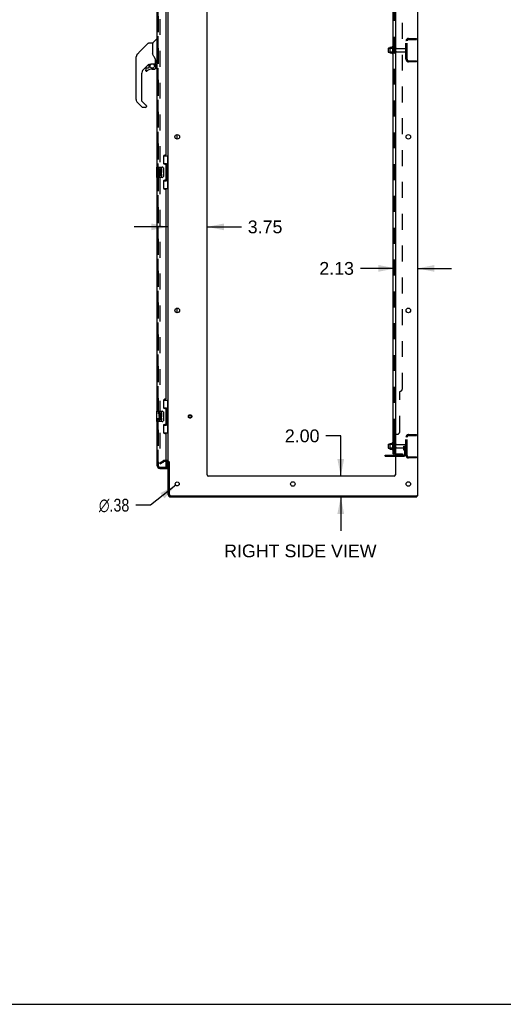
# Model space of a CAD drawing. Header units: inches. Extents: x 0 to 278, y 0 to 180.
# Tile 76 of 81: x 139 to 186, y 0 to 95. Entities that reach past the tile are written whole.
import ezdxf

# ---------------------------------------------------------------- set-up
doc = ezdxf.new("R2010")
doc.units = ezdxf.units.IN
doc.header["$LTSCALE"] = 15.310625
doc.header["$MEASUREMENT"] = 0
doc.linetypes.add('HIDDEN', pattern=[0.2, 0.1, -0.1])
doc.layers.get('0').update_dxf_attribs({"linetype": 'CONTINUOUS'})
for name, color, linetype in [('DEFAULT_2', 8, 'HIDDEN'), ('DIMENSIONS', 7, 'CONTINUOUS'), ('LEFTHAND_DOOR_ASSEMBLY', 7, 'CONTINUOUS'), ('RIGHTHAND_DOOR_ASSEMBLY', 7, 'CONTINUOUS'), ('SUBPANEL', 7, 'CONTINUOUS')]:
    doc.layers.add(name, color=color, linetype=linetype)
doc.styles.get("Standard").update_dxf_attribs({"font": 'arial.ttf'})
doc.styles.add('TEXTSTYLE_1', font='gdt', dxfattribs={"width": 0.8})
doc.dimstyles.new('DIMSTYLE_1', dxfattribs={"dimtxt": 1.228125, "dimasz": 1.6375, "dimexe": 0.09, "dimexo": 0.07, "dimgap": 0.0375, "dimtad": 0, "dimtih": 1, "dimtoh": 1, "dimzin": 4, "dimdsep": 46, "dimtxsty": 'Standard', "dimblk": '_FILLED', "dimblk1": '_FILLED', "dimblk2": '_FILLED', "dimcen": 0.09, "dimadec": 3, "dimazin": 1, "dimtfac": 1, "dimtdec": 3, "dimtofl": 0, "dimtmove": 0, "dimatfit": 3, "dimldrblk": '_FILLED', "dimfxl": 0, "dimtolj": 1, "dimtzin": 4, "dimarcsym": 0})
doc.dimstyles.new('DIMSTYLE_2', dxfattribs={"dimtxt": 1.228125, "dimasz": 1.6375, "dimexe": 0.09, "dimexo": 0.07, "dimgap": 0.09, "dimtad": 0, "dimtih": 1, "dimtoh": 1, "dimzin": 4, "dimdsep": 46, "dimtxsty": 'Standard', "dimblk": '_FILLED', "dimblk1": '_FILLED', "dimblk2": '_FILLED', "dimcen": 0.09, "dimadec": 3, "dimazin": 1, "dimtfac": 1, "dimtdec": 3, "dimtofl": 0, "dimtmove": 0, "dimatfit": 1, "dimldrblk": '_FILLED', "dimfxl": 0, "dimtolj": 1, "dimtzin": 4, "dimarcsym": 0})

# ---------------------------------------------------------------- blocks, each defined once
blk = doc.blocks.new('_FILLED')
at = {"color": 0, "linetype": 'ByBlock'}
blk.add_solid([(0, 0), (-1, 0.2), (-1, -0.2)], dxfattribs=at)
blk = doc.blocks.new('*D18')
at = {"layer": 'DIMENSIONS', "color": 2, "linetype": 'Continuous'}
for p, q in [((153.485, 74.814), (150.21, 74.814)), ((157.235, 74.814), (160.531, 74.814))]:
    blk.add_line(p, q, dxfattribs=at)
at = {"layer": 'DIMENSIONS', "color": 2, "linetype": 'Continuous', "xscale": 1.6375, "yscale": 1.6375, "zscale": 1.6375}
blk.add_blockref('_FILLED', (153.485, 74.814), dxfattribs=at)
at = {"layer": 'DIMENSIONS', "color": 2, "linetype": 'Continuous', "xscale": 1.6375, "yscale": 1.6375, "zscale": 1.6375, "rotation": 180}
blk.add_blockref('_FILLED', (157.235, 74.814), dxfattribs=at)
at = {"layer": 'DIMENSIONS', "color": 2, "linetype": 'Continuous', "insert": (161.145, 75.428), "char_height": 1.2281, "width": 3.3374, "attachment_point": 1, "line_spacing_factor": 0.9}
blk.add_mtext('3.75', dxfattribs=at)
blk = doc.blocks.new('*D19')
at = {"layer": 'DIMENSIONS', "color": 2, "linetype": 'Continuous'}
for p, q in [((175.36, 70.82), (171.987, 70.82)), ((177.485, 70.82), (180.76, 70.82))]:
    blk.add_line(p, q, dxfattribs=at)
at = {"layer": 'DIMENSIONS', "color": 2, "linetype": 'Continuous', "xscale": 1.6375, "yscale": 1.6375, "zscale": 1.6375}
blk.add_blockref('_FILLED', (175.36, 70.82), dxfattribs=at)
at = {"layer": 'DIMENSIONS', "color": 2, "linetype": 'Continuous', "xscale": 1.6375, "yscale": 1.6375, "zscale": 1.6375, "rotation": 180}
blk.add_blockref('_FILLED', (177.485, 70.82), dxfattribs=at)
at = {"layer": 'DIMENSIONS', "color": 2, "linetype": 'Continuous', "insert": (171.373, 71.434), "char_height": 1.2281, "width": 3.3374, "attachment_point": 3, "line_spacing_factor": 0.9}
blk.add_mtext('2.13', dxfattribs=at)
blk = doc.blocks.new('*D20')
at = {"layer": 'DIMENSIONS', "color": 2, "linetype": 'Continuous'}
for p, q in [((170.102, 54.705), (168.669, 54.705)), ((170.102, 50.826), (170.102, 54.705)), ((170.102, 48.826), (170.102, 45.551))]:
    blk.add_line(p, q, dxfattribs=at)
at = {"layer": 'DIMENSIONS', "color": 2, "linetype": 'Continuous', "xscale": 1.6375, "yscale": 1.6375, "zscale": 1.6375}
for p, rotation in [((170.102, 50.826), 270), ((170.102, 48.826), 90)]:
    blk.add_blockref('_FILLED', p, dxfattribs=dict(at, rotation=rotation))
at = {"layer": 'DIMENSIONS', "color": 2, "linetype": 'Continuous', "insert": (168.055, 55.319), "char_height": 1.2281, "width": 3.3374, "attachment_point": 3, "line_spacing_factor": 0.9}
blk.add_mtext('2.00', dxfattribs=at)
blk = doc.blocks.new('*D26')
at = {"layer": 'DIMENSIONS', "color": 2, "linetype": 'Continuous'}
for p, q in [((154.214, 49.959), (151.79, 48.033)), ((151.79, 48.033), (150.357, 48.033))]:
    blk.add_line(p, q, dxfattribs=at)
at = {"layer": 'DIMENSIONS', "color": 2, "linetype": 'Continuous', "xscale": 1.6375, "yscale": 1.6375, "zscale": 1.6375, "rotation": 38.47252484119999}
blk.add_blockref('_FILLED', (154.214, 49.959), dxfattribs=at)
at = {"layer": 'DIMENSIONS', "color": 2, "linetype": 'Continuous', "insert": (149.743, 48.647), "char_height": 1.22812, "width": 4.0207, "attachment_point": 3, "line_spacing_factor": 0.9, "style": 'TEXTSTYLE_1'}
blk.add_mtext('{\\fgdt;n}\\fArial;.38', dxfattribs=at)

msp = doc.modelspace()

# ---------------------------------------------------------------- linework, layer by layer
at = {"color": 3, "linetype": 'Continuous'}
for p, q in [((177.485, 134.722), (177.485, 48.93)), ((153.485, 52.274), (153.485, 131.378)), ((157.235, 50.951), (157.235, 131.326)), ((175.36, 131.326), (175.36, 50.951)), ((153.343, 52.222), (153.281, 52.222)), ((153.485, 49.072), (153.485, 52.222)), ((153.589, 52.233), (153.589, 49.072)), ((174.381, 52.857), (175.36, 52.857)), ((175.235, 50.826), (157.36, 50.826)), ((153.732, 48.93), (177.395, 48.93)), ((153.732, 48.826), (177.433, 48.826)), ((177.485, 48.93), (177.429, 48.93))]:
    msp.add_line(p, q, dxfattribs=at)
at = {"color": 7, "linetype": 'Continuous'}
for p, q in [((174.656, 91.983), (174.656, 91.668)), ((174.686, 92.013), (174.82, 92.013)), ((174.82, 92.081), (174.82, 91.57)), ((174.831, 92.103), (175.059, 92.103)), ((175.086, 92.182), (175.086, 91.47)), ((174.686, 91.638), (174.82, 91.638)), ((174.831, 91.548), (175.059, 91.548)), ((154.339, 83.258), (154.339, 83.693)), ((154.339, 66.558), (154.339, 66.993)), ((175.086, 54.057), (175.086, 53.345)), ((174.656, 53.858), (174.656, 53.543)), ((174.686, 53.888), (174.82, 53.888)), ((174.686, 53.513), (174.82, 53.513)), ((174.82, 53.956), (174.82, 53.445)), ((174.831, 53.978), (175.059, 53.978)), ((174.831, 53.423), (175.059, 53.423)), ((174.381, 52.753), (174.381, 52.857)), ((174.381, 52.753), (175.36, 52.753)), ((177.395, 48.93), (177.429, 48.93)), ((177.433, 48.93), (177.433, 48.826)), ((0, 0), (278.375, 0))]:
    msp.add_line(p, q, dxfattribs=at)
at = {"color": 3, "linetype": 'Continuous'}
for centre, radius in [((154.36, 83.476), 0.219), ((176.61, 83.476), 0.219), ((154.36, 66.776), 0.219), ((176.61, 66.776), 0.219), ((154.36, 50.076), 0.188), ((165.485, 50.076), 0.219), ((176.61, 50.076), 0.219)]:
    msp.add_circle(centre, radius, dxfattribs=at)
at = {"color": 7, "linetype": 'Continuous'}
for centre, radius, start, end in [((174.686, 91.983), 0.03, 90, 180.00001), ((174.962, 92.081), 0.141, 174.79195, 180), ((174.831, 92.093), 0.01, 90, 174.80617), ((175.04, 92.113), 0.01, 270, 336.03207), ((175.687, 91.826), 0.698, 149.33687, 156.03207), ((175.118, 92.16), 0.0384, 0, 145.55034), ((174.686, 91.668), 0.03, 179.99999, 270), ((174.962, 91.57), 0.141, 180, 185.20805), ((174.831, 91.558), 0.01, 185.19383, 270), ((175.04, 91.538), 0.01, 23.96793, 90), ((175.687, 91.826), 0.698, 203.96793, 210.66313), ((175.118, 91.492), 0.0384, 214.44966, 360), ((175.687, 53.701), 0.698, 149.33687, 156.03207), ((175.118, 54.035), 0.0384, 0, 145.55034), ((175.336, 53.958), 0.055, 64.09064, 180), ((174.686, 53.858), 0.03, 90, 180.00001), ((174.686, 53.543), 0.03, 179.99999, 270), ((174.962, 53.956), 0.141, 174.79195, 180), ((174.962, 53.445), 0.141, 180, 185.20805), ((174.831, 53.968), 0.01, 90, 174.80617), ((174.831, 53.433), 0.01, 185.19383, 270), ((175.04, 53.988), 0.01, 270, 336.03207), ((175.04, 53.413), 0.01, 23.96793, 90), ((175.687, 53.701), 0.698, 203.96793, 210.66313), ((175.118, 53.367), 0.0384, 214.44966, 360), ((175.336, 53.443), 0.055, 180, 295.90936), ((153.343, 52.079), 0.246, 35.32724, 51.92273)]:
    msp.add_arc(centre, radius, start, end, dxfattribs=at)
at = {"color": 3, "linetype": 'Continuous'}
for centre, radius, start, end in [((153.343, 52.079), 0.142, 0, 90), ((157.36, 50.951), 0.125, 180, 270), ((175.235, 50.951), 0.125, 270, 360), ((153.732, 49.072), 0.246, 180, 270), ((153.732, 49.072), 0.142, 180, 270)]:
    msp.add_arc(centre, radius, start, end, dxfattribs=at)
at = {"layer": 'DEFAULT_2', "color": 8, "linetype": 'HIDDEN'}
for p, q in [((152.673, 131.56), (152.673, 52.091)), ((176.628, 92.951), (177.381, 92.951)), ((177.381, 92.847), (177.381, 92.951)), ((174.84, 92.009), (174.82, 92.029)), ((174.82, 92.013), (175.281, 92.013)), ((175.136, 92.009), (174.84, 92.009)), ((174.84, 92.009), (174.84, 91.642)), ((175.136, 92.009), (175.156, 92.029)), ((175.136, 92.009), (175.136, 91.642)), ((175.156, 92.16), (175.156, 91.492)), ((175.281, 91.568), (175.281, 92.083)), ((175.391, 91.568), (175.391, 92.083)), ((175.454, 91.991), (176.351, 91.991)), ((176.381, 90.947), (176.381, 92.704)), ((176.485, 90.947), (176.485, 92.704)), ((176.628, 92.847), (177.381, 92.847)), ((174.84, 91.642), (174.82, 91.622)), ((174.82, 91.638), (175.281, 91.638)), ((175.136, 91.642), (174.84, 91.642)), ((175.136, 91.642), (175.156, 91.622)), ((175.454, 91.661), (176.351, 91.661)), ((176.628, 90.805), (177.381, 90.805)), ((177.381, 90.701), (176.628, 90.701)), ((177.381, 90.805), (177.381, 90.701)), ((175.156, 54.035), (175.156, 53.367)), ((176.381, 52.822), (176.381, 54.579)), ((176.485, 52.822), (176.485, 54.579)), ((176.628, 54.826), (177.381, 54.826)), ((176.628, 54.722), (177.381, 54.722)), ((177.381, 54.722), (177.381, 54.826)), ((174.84, 53.884), (174.82, 53.904)), ((174.82, 53.888), (175.281, 53.888)), ((174.84, 53.517), (174.82, 53.497)), ((174.82, 53.513), (175.281, 53.513)), ((175.136, 53.884), (174.84, 53.884)), ((174.84, 53.884), (174.84, 53.517)), ((175.136, 53.517), (174.84, 53.517)), ((175.136, 53.884), (175.156, 53.904)), ((175.136, 53.884), (175.136, 53.517)), ((175.136, 53.517), (175.156, 53.497)), ((175.281, 53.443), (175.281, 53.958)), ((175.391, 53.443), (175.391, 53.958)), ((175.454, 53.866), (176.351, 53.866)), ((175.454, 53.536), (176.351, 53.536)), ((176.187, 53.701), (176.277, 53.701)), ((176.187, 53.36), (176.187, 53.701)), ((176.291, 53.526), (176.187, 53.526)), ((176.209, 53.294), (176.258, 53.226)), ((176.277, 53.701), (176.381, 53.701)), ((176.277, 52.999), (176.277, 53.701)), ((176.291, 53.36), (176.291, 53.701)), ((176.293, 53.354), (176.342, 53.286)), ((176.381, 53.701), (176.342, 53.701)), ((152.673, 52.111), (153.013, 52.307)), ((152.725, 52.021), (153.065, 52.217)), ((153.343, 52.326), (153.081, 52.326)), ((153.281, 52.222), (153.081, 52.222)), ((174.628, 52.753), (174.628, 52.857)), ((174.884, 52.753), (174.884, 52.857)), ((175.36, 52.857), (176.135, 52.857)), ((175.36, 52.753), (176.135, 52.753)), ((176.628, 52.68), (177.381, 52.68)), ((177.381, 52.576), (176.628, 52.576)), ((177.381, 52.68), (177.381, 52.576)), ((152.725, 52.021), (152.673, 52.111))]:
    msp.add_line(p, q, dxfattribs=at)
for points in [[(152.673, 52.091), (152.673, 52.089), (152.673, 52.087), (152.674, 52.085), (152.675, 52.083), (152.676, 52.081)], [(152.69, 52.071), (152.689, 52.071), (152.687, 52.072), (152.685, 52.072), (152.683, 52.073), (152.681, 52.074), (152.68, 52.076), (152.678, 52.077), (152.677, 52.079), (152.676, 52.081)], [(152.698, 52.073), (152.696, 52.073), (152.694, 52.072), (152.692, 52.071), (152.69, 52.071), (152.69, 52.071)]]:
    msp.add_lwpolyline(points, dxfattribs=at)
for radius in [0.164, 0.124]:
    msp.add_circle((155.589, 56.576), radius, dxfattribs=at)
for centre, radius, start, end in [((176.628, 92.704), 0.246, 90, 180), ((175.336, 92.083), 0.055, 360, 180), ((175.454, 92.053), 0.0625, 180, 270), ((176.351, 91.961), 0.03, 360, 90), ((176.628, 92.704), 0.142, 90, 180), ((175.336, 91.568), 0.055, 180, 0), ((175.454, 91.598), 0.0625, 90, 180), ((176.351, 91.691), 0.03, 270, 0), ((176.628, 90.947), 0.246, 180, 270), ((176.628, 90.947), 0.142, 180, 270), ((176.628, 54.579), 0.246, 90, 180), ((176.628, 54.579), 0.142, 90, 180), ((175.336, 53.958), 0.055, 360, 64.09064), ((175.336, 53.443), 0.055, 295.90936, 0), ((175.454, 53.928), 0.0625, 180, 270), ((175.454, 53.473), 0.0625, 90, 180), ((176.301, 53.36), 0.114, 180, 215.75389), ((176.173, 53.165), 0.104, 0, 35.75389), ((176.301, 53.36), 0.01, 180, 215.75389), ((176.173, 53.165), 0.208, 0, 35.75389), ((176.351, 53.836), 0.03, 360, 90), ((176.351, 53.566), 0.03, 270, 0), ((153.081, 52.189), 0.137, 90, 120), ((153.081, 52.189), 0.033, 90, 120), ((153.343, 52.079), 0.246, 51.92273, 90), ((153.343, 52.079), 0.246, 0, 35.32724), ((176.135, 52.999), 0.246, 270, 360), ((176.135, 52.999), 0.142, 270, 360), ((176.628, 52.822), 0.246, 180, 270), ((176.628, 52.822), 0.142, 180, 270)]:
    msp.add_arc(centre, radius, start, end, dxfattribs=at)
at = {"layer": 'LEFTHAND_DOOR_ASSEMBLY', "color": 8, "linetype": 'HIDDEN'}
for p, q in [((152.531, 51.822), (152.531, 131.829)), ((152.674, 51.68), (153.386, 51.68))]:
    msp.add_line(p, q, dxfattribs=at)
msp.add_arc((152.674, 51.822), 0.142, 180, 270, dxfattribs=at)
at = {"layer": 'RIGHTHAND_DOOR_ASSEMBLY', "color": 8, "linetype": 'HIDDEN'}
for p, q in [((152.531, 131.829), (152.531, 51.822)), ((152.674, 51.68), (153.261, 51.68))]:
    msp.add_line(p, q, dxfattribs=at)
at = {"layer": 'RIGHTHAND_DOOR_ASSEMBLY', "color": 3, "linetype": 'Continuous'}
for p, q in [((152.427, 80.576), (152.427, 103.076)), ((153.281, 81.783), (153.281, 101.868)), ((153.031, 81.593), (153.031, 80.973)), ((153.221, 81.723), (153.161, 81.723)), ((153.161, 80.843), (153.221, 80.843)), ((153.281, 79.368), (153.281, 80.783)), ((152.427, 57.076), (152.427, 79.576)), ((153.031, 79.178), (153.031, 78.558)), ((153.221, 79.308), (153.161, 79.308)), ((153.161, 78.428), (153.221, 78.428)), ((153.281, 58.283), (153.281, 78.368)), ((153.031, 58.093), (153.031, 57.473)), ((153.221, 58.223), (153.161, 58.223)), ((153.161, 57.343), (153.221, 57.343)), ((153.281, 55.868), (153.281, 57.283)), ((152.427, 51.822), (152.427, 56.076)), ((153.031, 55.678), (153.031, 55.058)), ((153.221, 55.808), (153.161, 55.808)), ((153.161, 54.928), (153.221, 54.928)), ((153.281, 51.7), (153.281, 54.868)), ((152.674, 51.576), (153.406, 51.576))]:
    msp.add_line(p, q, dxfattribs=at)
at = {"layer": 'RIGHTHAND_DOOR_ASSEMBLY', "color": 7, "linetype": 'Continuous'}
for p, q in [((150.832, 91.754), (151.57, 92.492)), ((151.625, 92.515), (151.979, 92.515)), ((151.987, 92.507), (151.987, 91.463)), ((151.994, 91.451), (151.994, 92.502)), ((152.003, 92.523), (152.298, 92.818)), ((152.38, 92.83), (152.326, 92.83)), ((152.388, 92.822), (152.388, 90.456)), ((152.388, 92.771), (152.427, 92.771)), ((150.412, 87.068), (150.412, 91.171)), ((150.427, 91.278), (150.419, 91.248)), ((150.46, 91.359), (150.46, 91.359)), ((150.832, 91.754), (150.527, 91.448)), ((150.527, 91.449), (150.792, 91.714)), ((150.832, 91.754), (150.832, 91.754)), ((152.006, 91.418), (151.987, 91.471)), ((152.035, 91.353), (152.006, 91.418)), ((151.592, 90.447), (151.096, 89.951)), ((151.552, 90.077), (151.4, 90.077)), ((151.633, 90.152), (151.561, 90.081)), ((151.636, 90.444), (151.636, 90.161)), ((151.674, 90.448), (151.75, 90.448)), ((151.947, 90.519), (152.242, 90.519)), ((152.143, 90.519), (152.208, 90.454)), ((152.203, 90.449), (152.2, 90.446)), ((152.255, 90.315), (152.264, 90.315)), ((152.264, 90.077), (152.255, 90.077)), ((152.262, 90.894), (152.261, 90.918)), ((152.262, 90.894), (152.262, 90.539)), ((152.266, 90.315), (152.266, 90.077)), ((152.27, 90.888), (152.27, 90.896)), ((152.27, 90.487), (152.27, 90.888)), ((152.309, 90.448), (152.38, 90.448)), ((152.388, 90.507), (152.427, 90.507)), ((150.924, 89.534), (150.924, 86.982)), ((151.321, 89.998), (151.321, 89.879)), ((151.324, 89.87), (151.323, 89.879)), ((151.332, 89.879), (151.323, 89.879)), ((151.4, 89.802), (151.391, 89.803)), ((151.409, 89.803), (151.4, 89.802)), ((151.417, 89.804), (151.409, 89.803)), ((151.426, 89.807), (151.417, 89.804)), ((151.434, 89.81), (151.426, 89.807)), ((151.442, 89.815), (151.434, 89.81)), ((151.449, 89.82), (151.442, 89.815)), ((151.951, 89.998), (152.187, 89.998)), ((150.979, 86.337), (150.527, 86.789)), ((150.947, 86.926), (151.378, 86.495)), ((151.317, 86.314), (151.035, 86.314)), ((151.396, 86.453), (151.396, 86.393)), ((153.045, 81.651), (153.485, 81.651)), ((153.081, 80.871), (153.081, 81.651)), ((153.446, 80.626), (153.446, 81.651)), ((152.367, 80.561), (152.367, 79.591)), ((152.382, 80.576), (152.922, 80.576)), ((153.081, 80.916), (153.308, 80.916)), ((153.308, 79.236), (153.308, 80.916)), ((153.345, 80.676), (153.345, 80.656)), ((153.468, 80.626), (153.345, 80.626)), ((153.345, 80.626), (153.345, 79.526)), ((153.468, 79.526), (153.468, 80.626)), ((152.633, 80.422), (152.57, 80.422)), ((152.57, 80.422), (152.57, 80.191)), ((152.57, 80.191), (152.832, 80.191)), ((152.633, 79.961), (152.57, 79.961)), ((152.57, 79.961), (152.57, 79.824)), ((152.641, 80.155), (152.583, 80.18)), ((152.633, 80.254), (152.633, 80.422)), ((152.696, 80.254), (152.633, 80.254)), ((152.633, 79.824), (152.633, 79.961)), ((152.757, 80.39), (152.696, 80.39)), ((152.696, 80.39), (152.696, 80.254)), ((152.696, 79.866), (152.696, 79.824)), ((152.757, 80.254), (152.757, 80.39)), ((152.822, 80.254), (152.757, 80.254)), ((152.757, 79.804), (152.757, 79.873)), ((152.832, 80.191), (152.805, 80.172)), ((152.885, 80.422), (152.822, 80.422)), ((152.822, 80.422), (152.822, 80.254)), ((152.822, 79.866), (152.822, 79.73)), ((152.822, 79.73), (152.885, 79.73)), ((152.867, 80.191), (152.885, 80.191)), ((152.885, 80.191), (152.885, 80.422)), ((152.885, 79.73), (152.885, 79.866)), ((153.022, 80.476), (153.022, 79.676)), ((152.922, 79.576), (152.382, 79.576)), ((153.081, 78.501), (153.081, 79.281)), ((153.081, 79.236), (153.308, 79.236)), ((153.468, 79.526), (153.345, 79.526)), ((153.345, 79.495), (153.345, 79.475)), ((153.446, 78.501), (153.446, 79.526)), ((153.045, 78.501), (153.485, 78.501)), ((153.045, 58.151), (153.485, 58.151)), ((153.081, 57.371), (153.081, 58.151)), ((153.446, 57.126), (153.446, 58.151)), ((152.367, 57.061), (152.367, 56.091)), ((152.382, 57.076), (152.922, 57.076)), ((152.633, 56.922), (152.57, 56.922)), ((152.57, 56.922), (152.57, 56.691)), ((152.633, 56.754), (152.633, 56.922)), ((152.757, 56.89), (152.696, 56.89)), ((152.696, 56.89), (152.696, 56.754)), ((152.757, 56.754), (152.757, 56.89)), ((152.885, 56.922), (152.822, 56.922)), ((152.822, 56.922), (152.822, 56.754)), ((152.885, 56.691), (152.885, 56.922)), ((153.022, 56.976), (153.022, 56.176)), ((153.081, 57.416), (153.308, 57.416)), ((153.308, 55.736), (153.308, 57.416)), ((153.345, 57.176), (153.345, 57.156)), ((153.468, 57.126), (153.345, 57.126)), ((153.345, 57.126), (153.345, 56.026)), ((153.468, 56.026), (153.468, 57.126)), ((152.922, 56.076), (152.382, 56.076)), ((152.57, 56.691), (152.832, 56.691)), ((152.633, 56.461), (152.57, 56.461)), ((152.57, 56.461), (152.57, 56.324)), ((152.641, 56.655), (152.583, 56.68)), ((152.696, 56.754), (152.633, 56.754)), ((152.633, 56.324), (152.633, 56.461)), ((152.696, 56.366), (152.696, 56.324)), ((152.822, 56.754), (152.757, 56.754)), ((152.757, 56.304), (152.757, 56.373)), ((152.832, 56.691), (152.805, 56.672)), ((152.822, 56.366), (152.822, 56.23)), ((152.822, 56.23), (152.885, 56.23)), ((152.867, 56.691), (152.885, 56.691)), ((152.885, 56.23), (152.885, 56.366)), ((153.468, 56.026), (153.345, 56.026)), ((153.345, 55.995), (153.345, 55.975)), ((153.446, 55.001), (153.446, 56.026)), ((153.045, 55.001), (153.485, 55.001)), ((153.081, 55.001), (153.081, 55.781)), ((153.081, 55.736), (153.308, 55.736)), ((153.406, 51.7), (153.406, 52.207)), ((153.261, 51.68), (153.406, 51.68)), ((153.406, 51.68), (153.406, 51.576))]:
    msp.add_line(p, q, dxfattribs=at)
for points in [[(151.57, 92.492), (151.577, 92.498), (151.586, 92.504), (151.595, 92.509), (151.605, 92.512), (151.615, 92.514), (151.625, 92.515)], [(150.527, 91.448), (150.506, 91.426), (150.48, 91.392), (150.458, 91.356), (150.44, 91.318), (150.427, 91.278)], [(151.987, 91.632), (151.987, 91.633), (151.987, 91.634), (151.988, 91.636), (151.99, 91.637), (151.993, 91.639), (151.994, 91.639)], [(152.209, 91.065), (152.159, 91.138), (152.11, 91.215), (152.069, 91.286), (152.035, 91.353)], [(152.261, 90.918), (152.256, 90.952), (152.247, 90.987), (152.235, 91.019), (152.22, 91.048), (152.209, 91.065)], [(151.751, 90.448), (151.756, 90.448), (151.759, 90.45), (151.762, 90.451), (151.765, 90.452), (151.768, 90.454), (151.771, 90.455), (151.774, 90.457), (151.777, 90.46)], [(151.777, 90.46), (151.79, 90.468), (151.795, 90.471), (151.801, 90.475), (151.807, 90.479), (151.814, 90.482), (151.821, 90.486), (151.829, 90.491), (151.837, 90.495), (151.847, 90.499), (151.857, 90.503), (151.867, 90.506), (151.878, 90.51), (151.89, 90.513), (151.903, 90.515), (151.916, 90.517), (151.929, 90.519), (151.943, 90.519), (151.947, 90.519)], [(152.264, 90.077), (152.263, 90.069), (152.262, 90.06), (152.26, 90.052), (152.256, 90.044), (152.252, 90.036), (152.247, 90.029), (152.241, 90.023), (152.235, 90.017), (152.228, 90.012), (152.22, 90.008), (152.213, 90.005), (152.204, 90.002), (152.196, 90.001), (152.187, 90.001)], [(152.187, 90.009), (152.195, 90.01), (152.202, 90.011), (152.21, 90.013), (152.217, 90.016), (152.223, 90.02), (152.229, 90.024), (152.235, 90.029), (152.24, 90.035), (152.244, 90.041), (152.248, 90.048), (152.251, 90.055), (152.253, 90.062), (152.254, 90.069), (152.255, 90.077)], [(152.255, 90.315), (152.254, 90.329), (152.252, 90.344), (152.25, 90.358), (152.246, 90.372), (152.241, 90.386), (152.235, 90.399), (152.227, 90.412), (152.219, 90.424), (152.21, 90.435), (152.2, 90.446)], [(152.207, 90.452), (152.207, 90.452), (152.206, 90.452), (152.206, 90.451), (152.205, 90.451), (152.203, 90.449)], [(152.207, 90.452), (152.217, 90.441), (152.227, 90.429), (152.235, 90.416), (152.243, 90.403), (152.249, 90.389), (152.254, 90.375), (152.258, 90.36), (152.261, 90.345), (152.263, 90.33), (152.264, 90.315)], [(152.262, 90.849), (152.263, 90.848), (152.264, 90.844), (152.265, 90.841), (152.266, 90.837)], [(152.266, 90.837), (152.267, 90.831), (152.268, 90.824), (152.269, 90.818), (152.269, 90.811), (152.27, 90.804), (152.27, 90.798)], [(151.391, 89.803), (151.383, 89.804), (151.375, 89.807), (151.367, 89.81), (151.359, 89.814), (151.352, 89.819), (151.346, 89.825), (151.34, 89.831), (151.335, 89.838), (151.331, 89.846), (151.327, 89.854), (151.325, 89.862), (151.324, 89.87)], [(151.332, 89.879), (151.332, 89.871), (151.334, 89.864), (151.336, 89.856), (151.339, 89.849), (151.342, 89.843), (151.347, 89.836), (151.352, 89.831), (151.358, 89.826), (151.364, 89.821), (151.371, 89.818), (151.378, 89.815), (151.385, 89.813), (151.393, 89.812), (151.4, 89.811), (151.408, 89.812), (151.416, 89.813), (151.423, 89.815), (151.43, 89.818), (151.437, 89.822), (151.443, 89.827)], [(152.187, 90.009), (152.187, 90.008), (152.187, 90.005)], [(152.187, 90.005), (152.187, 90.003), (152.187, 90.002), (152.187, 90.001), (152.187, 90.001), (152.187, 90.001)], [(151.383, 86.49), (151.382, 86.491), (151.381, 86.491), (151.38, 86.492), (151.38, 86.493), (151.379, 86.494), (151.378, 86.495)], [(153.273, 80.815), (153.275, 80.818), (153.28, 80.827), (153.285, 80.835), (153.289, 80.842), (153.293, 80.849), (153.296, 80.855), (153.299, 80.861), (153.302, 80.867), (153.304, 80.872), (153.306, 80.877), (153.307, 80.881), (153.308, 80.885), (153.308, 80.889), (153.308, 80.892)], [(153.016, 80.512), (153.018, 80.506), (153.019, 80.5), (153.021, 80.494), (153.022, 80.488), (153.022, 80.482), (153.022, 80.476)], [(153.022, 79.676), (153.022, 79.669), (153.022, 79.663), (153.021, 79.657), (153.019, 79.651), (153.018, 79.645), (153.016, 79.64)], [(153.308, 79.259), (153.308, 79.263), (153.308, 79.267), (153.307, 79.271), (153.306, 79.275), (153.304, 79.28), (153.302, 79.285), (153.299, 79.29), (153.296, 79.296), (153.293, 79.303), (153.289, 79.31), (153.285, 79.317), (153.28, 79.325), (153.275, 79.333), (153.273, 79.337)], [(153.016, 57.012), (153.018, 57.006), (153.019, 57), (153.021, 56.994), (153.022, 56.988), (153.022, 56.982), (153.022, 56.976)], [(153.273, 57.315), (153.275, 57.318), (153.28, 57.327), (153.285, 57.335), (153.289, 57.342), (153.293, 57.349), (153.296, 57.355), (153.299, 57.361), (153.302, 57.367), (153.304, 57.372), (153.306, 57.377), (153.307, 57.381), (153.308, 57.385), (153.308, 57.389), (153.308, 57.392)], [(153.022, 56.176), (153.022, 56.169), (153.022, 56.163), (153.021, 56.157), (153.019, 56.151), (153.018, 56.145), (153.016, 56.14)], [(153.308, 55.759), (153.308, 55.763), (153.308, 55.767), (153.307, 55.771), (153.306, 55.775), (153.304, 55.78), (153.302, 55.785), (153.299, 55.79), (153.296, 55.796), (153.293, 55.803), (153.289, 55.81), (153.285, 55.817), (153.28, 55.825), (153.275, 55.833), (153.273, 55.837)]]:
    msp.add_lwpolyline(points, dxfattribs=at)
msp.add_circle((151.951, 90.294), 0.217, dxfattribs=at)
for centre, radius, start, end in [((151.979, 92.507), 0.00787, 0, 90), ((152.006, 92.333), 0.0197, 180, 233.00595), ((152.024, 92.502), 0.0295, 135, 180), ((152.326, 92.79), 0.0394, 90, 135), ((152.38, 92.822), 0.00787, 0, 90), ((150.805, 91.171), 0.394, 168.7096, 180), ((150.805, 91.171), 0.394, 135, 167.37683), ((151.4, 89.998), 0.0787, 90, 180), ((151.674, 90.251), 0.197, 90, 129.38059), ((151.552, 90.089), 0.0118, 270, 315), ((151.624, 90.161), 0.0118, 315, 360), ((152.187, 90.077), 0.0787, 270, 360), ((152.069, 90.315), 0.197, 0, 45), ((152.242, 90.539), 0.0197, 270, 360), ((152.309, 90.487), 0.0394, 180, 270), ((152.38, 90.456), 0.00787, 270, 360), ((151.514, 89.534), 0.591, 135, 180), ((151.4, 89.879), 0.0787, 180, 309.5212), ((151.951, 89.211), 0.787, 90, 129.5212), ((150.805, 87.068), 0.394, 180, 225), ((151.002, 86.982), 0.0787, 180, 225), ((151.035, 86.393), 0.0787, 225, 270), ((151.317, 86.393), 0.0787, 270, 360), ((151.337, 86.453), 0.0591, 0, 38.86737), ((152.382, 80.561), 0.015, 90, 180), ((152.922, 80.476), 0.1, 21.20502, 90), ((152.728, 80.118), 0.157, 156.59665, 341.87913), ((152.665, 79.824), 0.0943, 180, 248.67039), ((152.665, 79.824), 0.0943, 248.69989, 347.43379), ((152.728, 80.118), 0.0943, 156.59665, 35.11217), ((152.665, 79.824), 0.0314, 180, 0.04847), ((152.79, 79.866), 0.0943, 0, 180), ((152.791, 79.861), 0.0362, 83.42855, 161.76278), ((152.79, 79.866), 0.0314, 0, 81.22946), ((152.728, 80.118), 0.157, 25.73705, 27.8532), ((152.731, 80.118), 0.154, 341.41988, 26.19629), ((152.922, 79.676), 0.1, 270, 338.79459), ((152.382, 79.591), 0.015, 180, 270), ((152.382, 57.061), 0.015, 90, 180), ((152.922, 56.976), 0.1, 21.20502, 90), ((152.382, 56.091), 0.015, 180, 270), ((152.728, 56.618), 0.157, 156.59665, 341.87913), ((152.665, 56.324), 0.0943, 180, 248.67039), ((152.665, 56.324), 0.0943, 248.69989, 347.43379), ((152.728, 56.618), 0.0943, 156.59665, 35.11217), ((152.665, 56.324), 0.0314, 180, 0.04847), ((152.79, 56.366), 0.0943, 0, 180), ((152.791, 56.361), 0.0362, 83.42855, 161.76278), ((152.79, 56.366), 0.0314, 0, 81.22946), ((152.728, 56.618), 0.157, 25.73705, 27.8532), ((152.731, 56.618), 0.154, 341.41988, 26.19629), ((152.922, 56.176), 0.1, 270, 338.79459), ((152.591, 51.966), 0.26, 270, 272.58661), ((153.386, 51.7), 0.02, 270, 360)]:
    msp.add_arc(centre, radius, start, end, dxfattribs=at)
at = {"layer": 'RIGHTHAND_DOOR_ASSEMBLY', "color": 3, "linetype": 'Continuous'}
for centre, radius, start, end in [((153.161, 81.593), 0.13, 90, 180), ((153.221, 81.783), 0.06, 270, 360), ((153.161, 80.973), 0.13, 180, 270), ((153.221, 80.783), 0.06, 0, 90), ((153.161, 79.178), 0.13, 90, 180), ((153.221, 79.368), 0.06, 270, 360), ((153.161, 78.558), 0.13, 180, 270), ((153.221, 78.368), 0.06, 0, 90), ((153.161, 58.093), 0.13, 90, 180), ((153.221, 58.283), 0.06, 270, 360), ((153.161, 57.473), 0.13, 180, 270), ((153.221, 57.283), 0.06, 0, 90), ((153.161, 55.678), 0.13, 90, 180), ((153.161, 55.058), 0.13, 180, 270), ((153.221, 55.868), 0.06, 270, 360), ((153.221, 54.868), 0.06, 0, 90), ((152.674, 51.822), 0.246, 180, 270), ((153.261, 51.7), 0.02, 270, 360)]:
    msp.add_arc(centre, radius, start, end, dxfattribs=at)
at = {"layer": 'RIGHTHAND_DOOR_ASSEMBLY', "color": 8, "linetype": 'HIDDEN'}
msp.add_arc((152.674, 51.822), 0.142, 180, 270, dxfattribs=at)
at = {"layer": 'RIGHTHAND_DOOR_ASSEMBLY', "color": 7, "linetype": 'Continuous'}
for centre, start_param, end_param in [((153.241, 80.666), -1.51401, -0.699287), ((153.241, 80.666), -2.442306, -1.627583), ((153.241, 79.485), -1.51401, -0.699287), ((153.241, 79.485), -2.442306, -1.627583), ((153.241, 57.166), -1.51401, -0.699287), ((153.241, 57.166), -2.442306, -1.627583), ((153.241, 55.985), -1.51401, -0.699287), ((153.241, 55.985), -2.442306, -1.627583)]:
    msp.add_ellipse(centre, major_axis=(0, 0.18), ratio=0.579493, start_param=start_param, end_param=end_param, dxfattribs=at)
at = {"layer": 'SUBPANEL', "color": 3, "linetype": 'Continuous'}
for p, q in [((175.156, 52.982), (175.156, 130.669)), ((175.36, 54.857), (175.21, 54.857))]:
    msp.add_line(p, q, dxfattribs=at)
at = {"layer": 'SUBPANEL', "color": 8, "linetype": 'HIDDEN'}
for p, q in [((175.281, 54.822), (175.281, 128.83)), ((176.031, 59.232), (176.031, 124.419)), ((175.281, 92.076), (175.156, 92.076)), ((175.281, 91.576), (175.156, 91.576)), ((175.781, 55.107), (175.781, 58.982)), ((175.157, 54.823), (175.156, 54.822)), ((175.281, 54.46), (175.156, 54.46)), ((175.281, 54.179), (175.156, 54.179)), ((175.208, 54.855), (175.205, 54.853)), ((175.282, 54.823), (175.281, 54.822)), ((175.282, 54.825), (175.282, 54.823)), ((175.36, 54.857), (175.531, 54.857)), ((175.281, 53.951), (175.156, 53.951)), ((175.281, 53.451), (175.156, 53.451)), ((175.222, 52.982), (175.222, 52.982)), ((175.222, 52.982), (175.222, 52.982)), ((175.222, 52.982), (175.225, 52.982)), ((175.257, 52.982), (175.307, 53.023)), ((175.282, 52.984), (175.281, 52.982)), ((175.285, 53.005), (175.285, 53.005)), ((175.393, 52.982), (176.031, 52.982)), ((176.031, 52.857), (175.393, 52.857)), ((175.781, 52.982), (175.781, 52.857)), ((176.031, 52.982), (176.031, 52.857))]:
    msp.add_line(p, q, dxfattribs=at)
at = {"layer": 'SUBPANEL', "color": 7, "linetype": 'Continuous'}
for p, q in [((175.281, 54.822), (175.156, 54.822)), ((175.281, 52.982), (175.281, 54.822)), ((175.281, 52.982), (175.156, 52.982)), ((175.21, 52.943), (175.257, 52.982))]:
    msp.add_line(p, q, dxfattribs=at)
at = {"layer": 'SUBPANEL', "color": 3, "linetype": 'Continuous'}
for points in [[(175.191, 54.847), (175.183, 54.843), (175.179, 54.842), (175.176, 54.84), (175.172, 54.838), (175.169, 54.837), (175.166, 54.835), (175.163, 54.833), (175.161, 54.831), (175.159, 54.829), (175.158, 54.827), (175.157, 54.825), (175.157, 54.823), (175.156, 54.822)], [(175.21, 54.857), (175.208, 54.855), (175.205, 54.853), (175.202, 54.852), (175.199, 54.85), (175.195, 54.848), (175.191, 54.847)], [(175.179, 52.962), (175.176, 52.963), (175.172, 52.965), (175.169, 52.967), (175.166, 52.968), (175.163, 52.97), (175.161, 52.972), (175.159, 52.974), (175.158, 52.976), (175.157, 52.978), (175.157, 52.98), (175.156, 52.982)], [(175.21, 52.943), (175.208, 52.946), (175.205, 52.948), (175.202, 52.95), (175.199, 52.953), (175.195, 52.955), (175.191, 52.956), (175.187, 52.958), (175.179, 52.962)]]:
    msp.add_lwpolyline(points, dxfattribs=at)
at = {"layer": 'SUBPANEL', "color": 8, "linetype": 'HIDDEN'}
for points in [[(175.166, 54.835), (175.163, 54.833), (175.161, 54.831), (175.159, 54.829), (175.158, 54.827), (175.157, 54.825)], [(175.287, 54.831), (175.286, 54.83), (175.284, 54.828), (175.283, 54.826)], [(175.307, 54.857), (175.307, 54.855), (175.308, 54.853), (175.307, 54.851), (175.307, 54.85), (175.306, 54.848), (175.306, 54.846), (175.304, 54.845), (175.303, 54.843), (175.301, 54.841), (175.3, 54.84), (175.298, 54.839)], [(175.285, 53.005), (175.285, 53.005), (175.285, 53.005), (175.285, 53.005), (175.284, 53.004), (175.284, 53.004), (175.283, 53.004), (175.283, 53.003), (175.282, 53.003), (175.282, 53.003), (175.281, 53.002), (175.28, 53.002), (175.28, 53.002), (175.279, 53.001), (175.278, 53.001), (175.278, 53.001), (175.277, 53), (175.276, 53), (175.276, 52.999), (175.275, 52.999), (175.274, 52.999), (175.273, 52.998), (175.272, 52.998), (175.272, 52.997), (175.271, 52.997), (175.27, 52.997), (175.269, 52.996), (175.268, 52.996), (175.267, 52.996), (175.267, 52.995), (175.266, 52.995), (175.265, 52.994), (175.264, 52.994), (175.263, 52.994), (175.262, 52.993), (175.261, 52.993), (175.26, 52.992), (175.259, 52.992), (175.258, 52.992), (175.257, 52.991), (175.256, 52.991), (175.255, 52.99), (175.254, 52.99), (175.253, 52.99), (175.252, 52.989), (175.251, 52.989), (175.25, 52.989), (175.248, 52.988), (175.247, 52.988), (175.246, 52.988), (175.245, 52.987), (175.244, 52.987), (175.243, 52.987), (175.242, 52.986), (175.241, 52.986), (175.24, 52.986), (175.239, 52.986), (175.238, 52.985), (175.237, 52.985), (175.236, 52.985), (175.236, 52.985), (175.235, 52.984), (175.234, 52.984), (175.233, 52.984), (175.232, 52.984), (175.231, 52.983), (175.23, 52.983), (175.229, 52.983), (175.228, 52.983), (175.228, 52.983), (175.227, 52.983), (175.226, 52.982), (175.225, 52.982), (175.224, 52.982), (175.224, 52.982), (175.223, 52.982), (175.223, 52.982), (175.222, 52.982), (175.222, 52.982)], [(175.222, 52.982), (175.222, 52.982), (175.222, 52.982), (175.222, 52.982), (175.222, 52.982), (175.223, 52.982)], [(175.223, 52.982), (175.224, 52.982), (175.225, 52.982)], [(175.282, 53.002), (175.282, 53.002), (175.283, 53.003), (175.283, 53.003), (175.284, 53.004), (175.284, 53.004), (175.285, 53.004), (175.285, 53.005), (175.285, 53.005), (175.285, 53.005), (175.285, 53.005)]]:
    msp.add_lwpolyline(points, dxfattribs=at)
at = {"layer": 'SUBPANEL', "color": 7, "linetype": 'Continuous'}
for points in [[(175.296, 54.837), (175.292, 54.834), (175.289, 54.833), (175.287, 54.831), (175.286, 54.83), (175.284, 54.828), (175.283, 54.826), (175.282, 54.825), (175.282, 54.823), (175.281, 54.822)], [(175.307, 54.857), (175.307, 54.855), (175.308, 54.853), (175.307, 54.851), (175.307, 54.85), (175.306, 54.848), (175.306, 54.846), (175.304, 54.845), (175.303, 54.843), (175.301, 54.841), (175.3, 54.84), (175.298, 54.839), (175.296, 54.837)], [(175.286, 52.993), (175.284, 52.991), (175.283, 52.988), (175.282, 52.986), (175.282, 52.984)], [(175.3, 53.01), (175.296, 53.005), (175.294, 53.003), (175.292, 53.001), (175.289, 52.998), (175.287, 52.996), (175.286, 52.993)], [(175.307, 53.023), (175.307, 53.022), (175.308, 53.021), (175.307, 53.02), (175.307, 53.019), (175.306, 53.018), (175.306, 53.017), (175.304, 53.015), (175.303, 53.013), (175.301, 53.011), (175.3, 53.01)]]:
    msp.add_lwpolyline(points, dxfattribs=at)
at = {"layer": 'SUBPANEL', "color": 8, "linetype": 'HIDDEN'}
for centre, radius, start, end in [((175.781, 59.232), 0.25, 270, 360), ((175.531, 55.107), 0.25, 270, 360), ((175.393, 53.094), 0.237, 180, 219.43415), ((175.393, 53.094), 0.112, 252.8585, 270), ((175.393, 53.094), 0.237, 261.99458, 270)]:
    msp.add_arc(centre, radius, start, end, dxfattribs=at)
at = {"layer": 'SUBPANEL', "color": 7, "linetype": 'Continuous'}
msp.add_arc((175.393, 53.094), 0.112, 180, 252.8585, dxfattribs=at)
at = {"layer": 'SUBPANEL', "color": 3, "linetype": 'Continuous'}
msp.add_arc((175.393, 53.094), 0.237, 219.43415, 261.99458, dxfattribs=at)

# ---------------------------------------------------------------- texts
at = {"layer": 'DIMENSIONS', "color": 2, "linetype": 'Continuous', "insert": (166.209, 44.246), "char_height": 1.22812, "width": 14.64619, "attachment_point": 2, "line_spacing_factor": 0.9}
msp.add_mtext('RIGHT SIDE VIEW', dxfattribs=at)

# ---------------------------------------------------------------- dimensions: what is measured, and where the dimension line sits
at = {"layer": 'DIMENSIONS', "color": 2, "linetype": 'Continuous'}
for base, p1, p2, angle, picture, middle in [((175.360464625, 70.820220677), (177.485464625, 134.681732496), (175.360464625, 50.950732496), 180, '*D19', (169.688676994, 70.813371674)), ((170.102, 50.826), (177.373, 48.826), (175.235, 50.826), 90, '*D20', (166.371, 54.698))]:
    dim = msp.add_linear_dim(base=base, p1=p1, p2=p2, angle=angle, dimstyle='DIMSTYLE_1', dxfattribs=at)
    dim.commit()
    dim.dimension.update_dxf_attribs({"geometry": picture, "text_midpoint": middle, "dimtype": 160})
dim = msp.add_linear_dim(base=(157.235, 74.814), p1=(153.485, 52.274), p2=(157.235, 50.951), dimstyle='DIMSTYLE_1', dxfattribs=at)
dim.commit()
dim.dimension.update_dxf_attribs({"geometry": '*D18', "text_midpoint": (162.817, 74.807), "dimtype": 160})
dim = msp.add_diameter_dim_2p(p1=(154.214, 49.959), p2=(154.507, 50.192), text='%%c<>', dimstyle='DIMSTYLE_2', override={"dimpost": '<>'}, dxfattribs=at)
dim.commit()
dim.dimension.update_dxf_attribs({"geometry": '*D26', "text_midpoint": (147.733, 48.033), "dimtype": 163})

doc.saveas('drawing.dxf')
